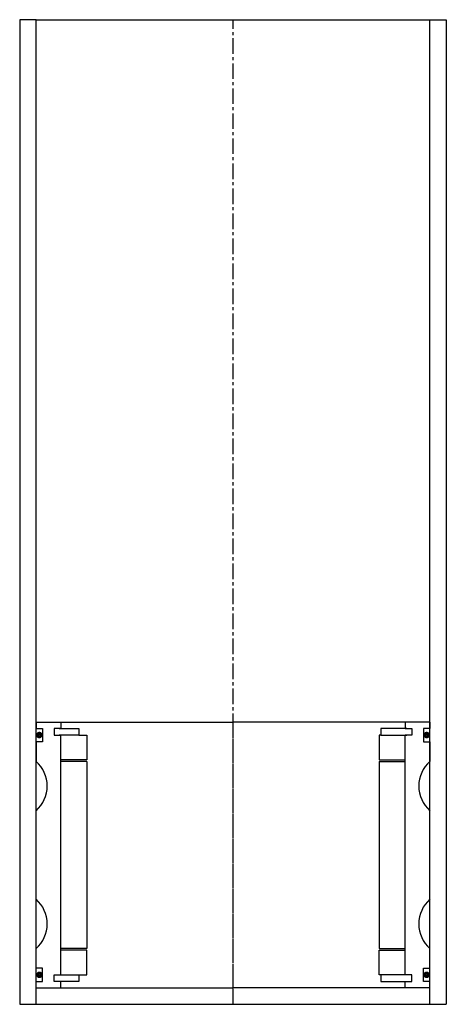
# Model space of a CAD drawing. Extents: x -65 to 65, y -10 to 290.
import ezdxf

# ---------------------------------------------------------------- set-up
doc = ezdxf.new("R2010")
doc.units = 0
doc.header["$LTSCALE"] = 0.15
doc.linetypes.add('CENTER', pattern=[50.8, 31.75, -6.35, 6.35, -6.35])
doc.layers.get('0').update_dxf_attribs({"linetype": 'CONTINUOUS'})
doc.layers.add('CENTER', color=9, linetype='CENTER')

msp = doc.modelspace()

# ---------------------------------------------------------------- linework, layer by layer
for p, q in [((-60, 290), (-65, 290)), ((-65, 290), (-65, -10)), ((-60, -10), (-60, 290)), ((-60, 290), (65, 290)), ((60, -10), (60, 290)), ((60, 290), (65, 290)), ((65, 290), (65, -10)), ((-60, 76), (-52.5, 76)), ((-60, 76), (-60, 74)), ((-52.5, 76), (0, 76)), ((-52.5, 76), (-52.5, 74)), ((52.5, 76), (0, 76)), ((52.5, 76), (52.5, 74)), ((60, 76), (52.5, 76)), ((60, 76), (60, 74)), ((-60, 74), (-58, 74)), ((-58, 74), (-58, 70)), ((-52.5, 74), (-54.5, 74)), ((-54.5, 74), (-54.5, 72)), ((-54.5, 72), (-52.5, 72)), ((-53, 74), (-47, 74)), ((-47, 72), (-53, 72)), ((-52.5, -1), (-52.5, 72)), ((-47, 74), (-47, 72)), ((-47, 72), (-44.5, 72)), ((-44.5, 72), (-44.5, 64.5)), ((45, 72), (44.5, 72)), ((44.5, 72), (44.5, 64.5)), ((53, 74), (45, 74)), ((45, 74), (45, 72)), ((45, 72), (53, 72)), ((52.5, 74), (54.5, 74)), ((54.5, 72), (52.5, 72)), ((52.5, -1), (52.5, 72)), ((54.5, 74), (54.5, 72)), ((60, 74), (58, 74)), ((58, 74), (58, 70)), ((-58, 70), (-60, 70)), ((-60, 70), (-60, 64)), ((58, 70), (60, 70)), ((60, 70), (60, 64)), ((-44.5, 64.5), (-52.5, 64.5)), ((-44.5, 64), (-52.5, 64)), ((-44.5, 64), (-44.5, 7)), ((44.5, 64.5), (52.5, 64.5)), ((44.5, 64), (44.5, 7)), ((44.5, 64), (52.5, 64)), ((-60, 22), (-60, 49)), ((60, 22), (60, 49)), ((-60, 1), (-60, 7)), ((-44.5, 7), (-52.5, 7)), ((-44.5, 6.5), (-52.5, 6.5)), ((-44.5, -1), (-44.5, 6.5)), ((44.5, 7), (52.5, 7)), ((44.5, -1), (44.5, 6.5)), ((44.5, 6.5), (52.5, 6.5)), ((60, 1), (60, 7)), ((-58, 1), (-60, 1)), ((-58, -3), (-58, 1)), ((58, -3), (58, 1)), ((58, 1), (60, 1)), ((-60, -5), (-60, -3)), ((-60, -3), (-58, -3)), ((-54.5, -3), (-54.5, -1)), ((-54.5, -1), (-52.5, -1)), ((-52.5, -3), (-54.5, -3)), ((-53, -1), (-47, -1)), ((-47, -3), (-53, -3)), ((-52.5, -5), (-52.5, -3)), ((-47, -1), (-47, -3)), ((-47, -1), (-44.5, -1)), ((45, -1), (44.5, -1)), ((53, -1), (45, -1)), ((45, -1), (45, -3)), ((45, -3), (53, -3)), ((54.5, -1), (52.5, -1)), ((52.5, -5), (52.5, -3)), ((52.5, -3), (54.5, -3)), ((54.5, -3), (54.5, -1)), ((60, -3), (58, -3)), ((60, -5), (60, -3)), ((-60, -5), (-52.5, -5)), ((-52.5, -5), (0, -5)), ((52.5, -5), (0, -5)), ((60, -5), (52.5, -5)), ((-60, -10), (-60, -8)), ((60, -10), (60, -8)), ((-65, -10), (65, -10))]:
    msp.add_line(p, q)
at = {"const_width": 0.95}
for points in [[(-58.51, 72.04, -1), (-59.56, 72.04, -1)], [(58.51, 72.04, 1), (59.56, 72.04, 1)], [(-58.45, -1.02, -1), (-59.5, -1.02, -1)], [(58.45, -1.02, 1), (59.5, -1.02, 1)]]:
    msp.add_lwpolyline(points, format="xyb", close=True, dxfattribs=at)
for centre, start, end in [((-66.61, 56.5), 311.4096, 48.5904), ((66.61, 56.5), 131.4096, 228.5904), ((-66.61, 14.5), 311.4096, 48.5904), ((66.61, 14.5), 131.4096, 228.5904)]:
    msp.add_arc(centre, 10, start, end)
at = {"layer": 'CENTER'}
for p, q in [((0, -10), (0, 290)), ((0, -5), (0, 76)), ((0, -10), (0, 71)), ((0, -10), (0, 71)), ((0, -10), (0, 71)), ((0, -10), (0, 58))]:
    msp.add_line(p, q, dxfattribs=at)

doc.saveas('drawing.dxf')
